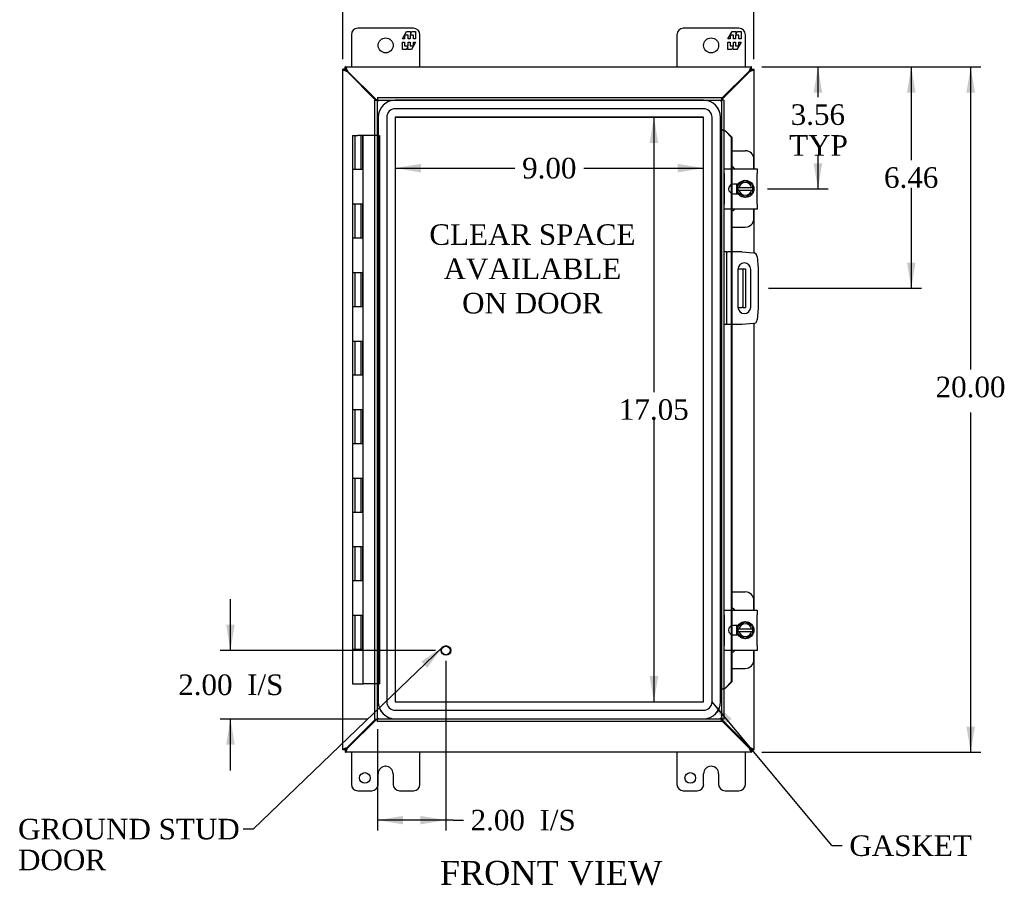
# Model space of a CAD drawing. Header units: inches. Extents: x 6 to 117, y 1 to 79.
# Tile 3 of 8: x 25 to 54, y 22 to 47. Entities that reach past the tile are written whole.
import ezdxf
from ezdxf.enums import TextEntityAlignment as Align

# ---------------------------------------------------------------- set-up
doc = ezdxf.new("R2010")
doc.units = ezdxf.units.IN
doc.header["$MEASUREMENT"] = 0
for name, color, linetype in [('COM40153-1', 7, 'CONTINUOUS'), ('COM40153-2', 7, 'CONTINUOUS'), ('COM42667', 7, 'CONTINUOUS'), ('COM42780', 7, 'CONTINUOUS'), ('COM48470', 7, 'CONTINUOUS'), ('COM70219', 7, 'CONTINUOUS'), ('COM71780-5', 7, 'CONTINUOUS'), ('DEFAULT', 7, 'CONTINUOUS'), ('FET07710', 7, 'CONTINUOUS'), ('HNG10620-16B', 7, 'CONTINUOUS'), ('HNG10620-16C', 7, 'CONTINUOUS'), ('SCC19011', 7, 'CONTINUOUS'), ('SPR20265', 7, 'CONTINUOUS'), ('STD21878', 7, 'CONTINUOUS'), ('WAF25035', 7, 'CONTINUOUS')]:
    doc.layers.add(name, color=color, linetype=linetype)
doc.styles.add('SEACAD_TIMES_NEW_ROMAN', font='times.ttf')

# ---------------------------------------------------------------- blocks, each defined once
blk = doc.blocks.new('SEANNOT_GROUP2')
at = {"layer": 'DEFAULT', "linetype": 'Continuous'}
blk.add_hatch(color=136, dxfattribs=at).paths.add_polyline_path([(36.89, 28.495), (37.344, 29.105), (36.717, 28.675)])
at = {"layer": 'DEFAULT', "color": 136, "linetype": 'Continuous'}
blk.add_line((31.812, 23.786), (31.512, 23.786), dxfattribs=at)
blk.add_lwpolyline([(31.812, 23.786), (37.344, 29.105)], dxfattribs=at)
at = {"layer": 'DEFAULT', "color": 136, "linetype": 'Continuous', "style": 'SEACAD_TIMES_NEW_ROMAN'}
for s, p in [('GROUND STUD', (24.946, 24.086)), ('DOOR', (24.946, 23.186))]:
    blk.add_text(s, height=0.6, dxfattribs=at).set_placement(p, align=Align.TOP_LEFT)
blk = doc.blocks.new('SEANNOT_GROUP3')
at = {"layer": 'DEFAULT', "linetype": 'Continuous'}
blk.add_hatch(color=136, dxfattribs=at).paths.add_polyline_path([(45.778, 27.006), (45.202, 27.502), (45.586, 26.846)])
at = {"layer": 'DEFAULT', "color": 136, "linetype": 'Continuous'}
blk.add_line((48.701, 23.303), (49.001, 23.303), dxfattribs=at)
blk.add_lwpolyline([(48.701, 23.303), (45.202, 27.502)], dxfattribs=at)
at = {"layer": 'DEFAULT', "color": 136, "linetype": 'Continuous', "style": 'SEACAD_TIMES_NEW_ROMAN'}
blk.add_text('GASKET', height=0.6, dxfattribs=at).set_placement((49.211, 23.603), align=Align.TOP_LEFT)
blk = doc.blocks.new('GDIMGGROUP')
at = {"layer": 'DEFAULT', "linetype": 'Continuous'}
for points in [[(35.176, 48.863), (34.426, 48.738), (35.176, 48.613)], [(45.676, 48.863), (45.676, 48.613), (46.426, 48.738)]]:
    blk.add_hatch(color=136, dxfattribs=at).paths.add_polyline_path(points)
at = {"layer": 'DEFAULT', "color": 136, "linetype": 'Continuous'}
for p, q in [((34.426, 46.256), (34.426, 49.038)), ((46.426, 46.256), (46.426, 49.038)), ((39.192, 48.738), (34.426, 48.738)), ((46.426, 48.738), (41.66, 48.738))]:
    blk.add_line(p, q, dxfattribs=at)
at = {"layer": 'DEFAULT', "color": 136, "linetype": 'Continuous', "style": 'SEACAD_TIMES_NEW_ROMAN'}
blk.add_text('12.00', height=0.6, dxfattribs=at).set_placement((39.402, 49.038), align=Align.TOP_LEFT)
blk = doc.blocks.new('GDIMGGROUP1')
at = {"layer": 'DEFAULT', "linetype": 'Continuous'}
for points in [[(52.877, 45.278), (52.752, 46.028), (52.627, 45.278)], [(52.877, 26.778), (52.627, 26.778), (52.752, 26.028)]]:
    blk.add_hatch(color=136, dxfattribs=at).paths.add_polyline_path(points)
at = {"layer": 'DEFAULT', "color": 136, "linetype": 'Continuous'}
for p, q in [((46.654, 46.028), (53.052, 46.028)), ((52.752, 37.197), (52.752, 46.028)), ((52.752, 26.028), (52.752, 35.946)), ((46.654, 26.028), (53.052, 26.028))]:
    blk.add_line(p, q, dxfattribs=at)
at = {"layer": 'DEFAULT', "color": 136, "linetype": 'Continuous', "style": 'SEACAD_TIMES_NEW_ROMAN'}
blk.add_text('20.00', height=0.6, dxfattribs=at).set_placement((51.728, 36.987), align=Align.TOP_LEFT)
blk = doc.blocks.new('GDIMGGROUP2')
at = {"layer": 'DEFAULT', "linetype": 'Continuous'}
for points in [[(31.02, 29.748), (31.145, 28.998), (31.27, 29.748)], [(31.02, 26.248), (31.27, 26.248), (31.145, 26.998)]]:
    blk.add_hatch(color=136, dxfattribs=at).paths.add_polyline_path(points)
at = {"layer": 'DEFAULT', "color": 136, "linetype": 'Continuous'}
for p, q in [((31.145, 28.998), (31.145, 30.498)), ((37.135, 28.998), (30.845, 28.998)), ((35.135, 26.998), (30.845, 26.998)), ((31.145, 25.498), (31.145, 26.998))]:
    blk.add_line(p, q, dxfattribs=at)
at = {"layer": 'DEFAULT', "color": 136, "linetype": 'Continuous', "style": 'SEACAD_TIMES_NEW_ROMAN'}
for s, p in [('2.00', (29.62, 28.298)), ('I/S', (31.632, 28.298))]:
    blk.add_text(s, height=0.6, dxfattribs=at).set_placement(p, align=Align.TOP_LEFT)
blk = doc.blocks.new('GDIMGGROUP3')
at = {"layer": 'DEFAULT', "linetype": 'Continuous'}
for points in [[(36.185, 23.923), (36.185, 24.173), (35.435, 24.048)], [(36.685, 23.923), (37.435, 24.048), (36.685, 24.173)]]:
    blk.add_hatch(color=136, dxfattribs=at).paths.add_polyline_path(points)
at = {"layer": 'DEFAULT', "color": 136, "linetype": 'Continuous'}
for p, q in [((37.435, 28.698), (37.435, 23.748)), ((35.435, 26.698), (35.435, 23.748)), ((37.644, 24.048), (35.435, 24.048)), ((37.644, 24.048), (37.944, 24.048))]:
    blk.add_line(p, q, dxfattribs=at)
at = {"layer": 'DEFAULT', "color": 136, "linetype": 'Continuous', "style": 'SEACAD_TIMES_NEW_ROMAN'}
for s, p in [('2.00', (38.154, 24.348)), ('I/S', (40.166, 24.348))]:
    blk.add_text(s, height=0.6, dxfattribs=at).set_placement(p, align=Align.TOP_LEFT)
blk = doc.blocks.new('GDIMGGROUP16')
at = {"layer": 'DEFAULT', "linetype": 'Continuous'}
for points in [[(48.418, 45.278), (48.293, 46.028), (48.168, 45.278)], [(48.418, 43.216), (48.168, 43.216), (48.293, 42.466)]]:
    blk.add_hatch(color=136, dxfattribs=at).paths.add_polyline_path(points)
at = {"layer": 'DEFAULT', "color": 136, "linetype": 'Continuous'}
for p, q in [((46.654, 46.028), (48.593, 46.028)), ((48.293, 46.028), (48.293, 45.144)), ((48.293, 43.434), (48.293, 42.466)), ((46.822, 42.466), (48.593, 42.466))]:
    blk.add_line(p, q, dxfattribs=at)
at = {"layer": 'DEFAULT', "color": 136, "linetype": 'Continuous', "style": 'SEACAD_TIMES_NEW_ROMAN'}
for s, p in [('3.56', (47.497, 44.934)), ('TYP', (47.454, 44.034))]:
    blk.add_text(s, height=0.6, dxfattribs=at).set_placement(p, align=Align.TOP_LEFT)
blk = doc.blocks.new('GDIMGGROUP17')
at = {"layer": 'DEFAULT', "linetype": 'Continuous'}
for points in [[(51.142, 45.278), (51.017, 46.028), (50.892, 45.278)], [(51.142, 40.318), (50.892, 40.318), (51.017, 39.568)]]:
    blk.add_hatch(color=136, dxfattribs=at).paths.add_polyline_path(points)
at = {"layer": 'DEFAULT', "color": 136, "linetype": 'Continuous'}
for p, q in [((46.654, 46.028), (51.317, 46.028)), ((51.017, 46.028), (51.017, 43.308)), ((51.017, 42.498), (51.017, 39.568)), ((46.851, 39.568), (51.317, 39.568))]:
    blk.add_line(p, q, dxfattribs=at)
at = {"layer": 'DEFAULT', "color": 136, "linetype": 'Continuous', "style": 'SEACAD_TIMES_NEW_ROMAN'}
blk.add_text('6.46', height=0.6, dxfattribs=at).set_placement((50.221, 43.098), align=Align.TOP_LEFT)
blk = doc.blocks.new('GDIMGGROUP24')
at = {"layer": 'DEFAULT', "linetype": 'Continuous'}
for points in [[(43.381, 43.805), (43.631, 43.805), (43.506, 44.555)], [(43.381, 28.251), (43.506, 27.501), (43.631, 28.251)]]:
    blk.add_hatch(color=136, dxfattribs=at).paths.add_polyline_path(points)
at = {"layer": 'DEFAULT', "color": 136, "linetype": 'Continuous'}
for p, q in [((43.506, 44.555), (43.506, 36.538)), ((43.506, 35.728), (43.506, 27.501))]:
    blk.add_line(p, q, dxfattribs=at)
at = {"layer": 'DEFAULT', "color": 136, "linetype": 'Continuous', "style": 'SEACAD_TIMES_NEW_ROMAN'}
blk.add_text('17.05', height=0.6, dxfattribs=at).set_placement((42.483, 36.328), align=Align.TOP_LEFT)
blk = doc.blocks.new('GDIMGGROUP25')
at = {"layer": 'DEFAULT', "linetype": 'Continuous'}
for points in [[(36.705, 42.947), (36.705, 43.197), (35.955, 43.072)], [(44.203, 42.947), (44.953, 43.072), (44.203, 43.197)]]:
    blk.add_hatch(color=136, dxfattribs=at).paths.add_polyline_path(points)
at = {"layer": 'DEFAULT', "color": 136, "linetype": 'Continuous'}
for p, q in [((35.955, 43.072), (39.448, 43.072)), ((41.46, 43.072), (44.953, 43.072))]:
    blk.add_line(p, q, dxfattribs=at)
at = {"layer": 'DEFAULT', "color": 136, "linetype": 'Continuous', "style": 'SEACAD_TIMES_NEW_ROMAN'}
blk.add_text('9.00', height=0.6, dxfattribs=at).set_placement((39.658, 43.372), align=Align.TOP_LEFT)

msp = doc.modelspace()

# ---------------------------------------------------------------- linework, layer by layer
at = {"layer": 'COM40153-1', "color": 7}
for p, q in [((45.958, 40.131), (46.068, 40.131)), ((46.068, 40.131), (46.104, 40.131)), ((46.104, 40.131), (46.176, 40.131)), ((46.104, 40.131), (46.104, 39.006)), ((46.176, 40.131), (46.176, 39.006)), ((45.958, 39.006), (46.068, 39.006)), ((46.104, 39.006), (46.068, 39.006)), ((46.104, 39.006), (46.176, 39.006))]:
    msp.add_line(p, q, dxfattribs=at)
at = {"layer": 'COM40153-2', "color": 7}
for p, q in [((45.623, 40.631), (45.551, 40.631)), ((45.623, 40.631), (45.623, 38.506)), ((45.623, 40.631), (45.659, 40.631)), ((46.074, 40.631), (45.659, 40.631)), ((46.074, 40.631), (46.408, 40.601)), ((46.522, 40.488), (46.551, 40.154)), ((45.957, 40.118), (45.957, 39.018)), ((46.332, 39.018), (46.332, 40.118)), ((46.551, 40.154), (46.551, 38.983)), ((46.551, 38.983), (46.522, 38.648)), ((46.408, 38.535), (46.074, 38.506)), ((45.623, 38.506), (45.551, 38.506)), ((45.659, 38.506), (45.623, 38.506)), ((46.074, 38.506), (45.659, 38.506))]:
    msp.add_line(p, q, dxfattribs=at)
for centre, radius, start, end in [((46.397, 40.477), 0.125, 5, 85), ((46.145, 40.118), 0.188, 0, 180), ((46.145, 39.018), 0.188, 180, 0), ((46.397, 38.659), 0.125, 275, 355)]:
    msp.add_arc(centre, radius, start, end, dxfattribs=at)
at = {"layer": 'COM42667', "color": 7}
for p, q in [((45.552, 42.912), (45.552, 43.055)), ((45.552, 43.055), (46.522, 43.055)), ((45.552, 42.912), (45.552, 42.02)), ((46.522, 43.055), (46.522, 42.912)), ((46.522, 42.02), (46.522, 42.912)), ((45.966, 42.607), (45.826, 42.607)), ((45.826, 42.326), (45.966, 42.326)), ((45.552, 41.877), (45.552, 42.02)), ((46.522, 42.02), (46.522, 41.877)), ((46.522, 41.877), (45.552, 41.877)), ((45.552, 30.036), (45.552, 30.179)), ((45.552, 30.179), (46.522, 30.179)), ((46.522, 30.179), (46.522, 30.036)), ((45.552, 30.036), (45.552, 29.144)), ((46.522, 29.144), (46.522, 30.036)), ((45.966, 29.731), (45.826, 29.731)), ((45.826, 29.45), (45.966, 29.45)), ((45.552, 29.001), (45.552, 29.144)), ((46.522, 29.144), (46.522, 29.001)), ((46.522, 29.001), (45.552, 29.001))]:
    msp.add_line(p, q, dxfattribs=at)
for centre in [(45.826, 42.466), (45.826, 29.59)]:
    msp.add_arc(centre, 0.141, 90, 270, dxfattribs=at)
at = {"layer": 'COM42780', "color": 7}
for p, q in [((45.776, 43.581), (46.173, 43.581)), ((46.423, 43.055), (46.423, 43.331)), ((45.923, 42.535), (45.923, 42.607)), ((45.923, 42.326), (45.923, 42.397)), ((46.423, 41.601), (46.423, 41.877)), ((45.776, 41.351), (46.173, 41.351)), ((45.776, 30.705), (46.173, 30.705)), ((46.423, 30.179), (46.423, 30.455)), ((45.923, 29.659), (45.923, 29.731)), ((45.923, 29.45), (45.923, 29.521)), ((46.423, 28.725), (46.423, 29.001)), ((45.776, 28.475), (46.173, 28.475))]:
    msp.add_line(p, q, dxfattribs=at)
for centre, start, end in [((46.173, 43.331), 0, 90), ((45.673, 42.894), 39.9324, 65.6695), ((45.673, 42.038), 294.3305, 320.0676), ((46.173, 41.601), 270, 0), ((46.173, 30.455), 0, 90), ((45.673, 30.018), 39.9324, 65.6695), ((45.673, 29.162), 294.3305, 320.0676), ((46.173, 28.725), 270, 0)]:
    msp.add_arc(centre, 0.25, start, end, dxfattribs=at)
at = {"layer": 'COM48470', "color": 7}
for p, q in [((34.498, 46.028), (46.354, 46.028)), ((34.498, 45.956), (34.498, 46.028)), ((46.354, 45.956), (46.354, 46.028)), ((34.498, 45.956), (34.426, 45.956)), ((34.426, 26.1), (34.426, 45.956)), ((34.498, 45.956), (34.534, 45.92)), ((34.498, 45.956), (34.534, 45.92)), ((34.558, 45.878), (34.534, 45.894)), ((35.378, 45.058), (34.558, 45.878)), ((34.576, 45.896), (34.56, 45.92)), ((35.414, 45.058), (34.576, 45.896)), ((46.276, 45.896), (45.479, 45.099)), ((46.294, 45.878), (45.479, 45.063)), ((46.292, 45.92), (46.276, 45.896)), ((46.318, 45.894), (46.294, 45.878)), ((46.354, 45.956), (46.318, 45.92)), ((46.354, 45.956), (46.318, 45.92)), ((46.354, 45.956), (46.426, 45.956)), ((46.426, 45.956), (46.426, 43.055)), ((46.426, 41.877), (46.426, 40.598)), ((46.426, 38.538), (46.426, 30.179)), ((46.426, 29.001), (46.426, 26.1)), ((34.558, 26.178), (35.378, 26.998)), ((34.576, 26.16), (35.414, 26.998)), ((45.479, 26.993), (46.294, 26.178)), ((45.479, 26.957), (46.276, 26.16)), ((34.534, 26.162), (34.558, 26.178)), ((34.56, 26.136), (34.576, 26.16)), ((46.276, 26.16), (46.292, 26.136)), ((46.294, 26.178), (46.318, 26.162)), ((34.498, 26.1), (34.426, 26.1)), ((34.498, 26.1), (34.534, 26.136)), ((34.498, 26.1), (34.534, 26.136)), ((34.498, 26.1), (34.498, 26.028)), ((46.354, 26.028), (34.498, 26.028)), ((46.354, 26.1), (46.318, 26.136)), ((46.354, 26.1), (46.318, 26.136)), ((46.354, 26.1), (46.426, 26.1)), ((46.354, 26.1), (46.354, 26.028))]:
    msp.add_line(p, q, dxfattribs=at)
for points, knots in [([(34.56, 45.92), (34.555, 45.934), (34.549, 45.948), (34.539, 45.974), (34.534, 45.986), (34.524, 46.006), (34.519, 46.014), (34.508, 46.025), (34.503, 46.028), (34.498, 46.028)], [0, 0, 0, 0, 0.25, 0.25, 0.5, 0.5, 0.75, 0.75, 1, 1, 1, 1]), ([(46.354, 46.028), (46.349, 46.028), (46.344, 46.025), (46.333, 46.014), (46.328, 46.006), (46.318, 45.986), (46.313, 45.974), (46.302, 45.948), (46.297, 45.934), (46.292, 45.92)], [0, 0, 0, 0, 0.25, 0.25, 0.5, 0.5, 0.75, 0.75, 1, 1, 1, 1]), ([(34.534, 45.894), (34.52, 45.899), (34.506, 45.905), (34.48, 45.915), (34.468, 45.92), (34.448, 45.93), (34.44, 45.935), (34.429, 45.946), (34.426, 45.951), (34.426, 45.956)], [0, 0, 0, 0, 0.25, 0.25, 0.5, 0.5, 0.75, 0.75, 1, 1, 1, 1]), ([(34.56, 45.92), (34.549, 45.929), (34.539, 45.939), (34.519, 45.952), (34.508, 45.956), (34.498, 45.956)], [0, 0, 0, 0, 0.5, 0.5, 1, 1, 1, 1]), ([(34.534, 45.894), (34.529, 45.899), (34.525, 45.905), (34.516, 45.915), (34.512, 45.92), (34.505, 45.93), (34.502, 45.935), (34.499, 45.946), (34.498, 45.951), (34.498, 45.956)], [0, 0, 0, 0, 0.25, 0.25, 0.5, 0.5, 0.75, 0.75, 1, 1, 1, 1]), ([(46.354, 45.956), (46.344, 45.956), (46.333, 45.952), (46.313, 45.939), (46.302, 45.929), (46.292, 45.92)], [0, 0, 0, 0, 0.5, 0.5, 1, 1, 1, 1]), ([(46.354, 45.956), (46.354, 45.951), (46.353, 45.946), (46.349, 45.935), (46.347, 45.93), (46.34, 45.92), (46.336, 45.915), (46.327, 45.905), (46.323, 45.899), (46.318, 45.894)], [0, 0, 0, 0, 0.25, 0.25, 0.5, 0.5, 0.75, 0.75, 1, 1, 1, 1]), ([(46.426, 45.956), (46.426, 45.951), (46.423, 45.946), (46.412, 45.935), (46.404, 45.93), (46.384, 45.92), (46.372, 45.915), (46.346, 45.905), (46.332, 45.899), (46.318, 45.894)], [0, 0, 0, 0, 0.25, 0.25, 0.5, 0.5, 0.75, 0.75, 1, 1, 1, 1]), ([(34.426, 26.1), (34.426, 26.105), (34.429, 26.11), (34.44, 26.121), (34.448, 26.126), (34.468, 26.136), (34.48, 26.141), (34.506, 26.152), (34.52, 26.157), (34.534, 26.162)], [0, 0, 0, 0, 0.25, 0.25, 0.5, 0.5, 0.75, 0.75, 1, 1, 1, 1]), ([(34.498, 26.1), (34.498, 26.105), (34.499, 26.11), (34.502, 26.121), (34.505, 26.126), (34.512, 26.136), (34.516, 26.141), (34.525, 26.152), (34.529, 26.157), (34.534, 26.162)], [0, 0, 0, 0, 0.25, 0.25, 0.5, 0.5, 0.75, 0.75, 1, 1, 1, 1]), ([(46.318, 26.162), (46.323, 26.157), (46.327, 26.152), (46.336, 26.141), (46.34, 26.136), (46.347, 26.126), (46.349, 26.121), (46.353, 26.11), (46.354, 26.105), (46.354, 26.1)], [0, 0, 0, 0, 0.25, 0.25, 0.5, 0.5, 0.75, 0.75, 1, 1, 1, 1]), ([(46.318, 26.162), (46.332, 26.157), (46.346, 26.152), (46.372, 26.141), (46.384, 26.136), (46.404, 26.126), (46.412, 26.121), (46.423, 26.11), (46.426, 26.105), (46.426, 26.1)], [0, 0, 0, 0, 0.25, 0.25, 0.5, 0.5, 0.75, 0.75, 1, 1, 1, 1]), ([(34.498, 26.028), (34.503, 26.028), (34.508, 26.031), (34.519, 26.042), (34.524, 26.05), (34.534, 26.07), (34.539, 26.082), (34.549, 26.108), (34.555, 26.122), (34.56, 26.136)], [0, 0, 0, 0, 0.25, 0.25, 0.5, 0.5, 0.75, 0.75, 1, 1, 1, 1]), ([(34.498, 26.1), (34.508, 26.1), (34.519, 26.104), (34.539, 26.117), (34.549, 26.127), (34.56, 26.136)], [0, 0, 0, 0, 0.5, 0.5, 1, 1, 1, 1]), ([(46.292, 26.136), (46.297, 26.122), (46.302, 26.108), (46.313, 26.082), (46.318, 26.07), (46.328, 26.05), (46.333, 26.042), (46.344, 26.031), (46.349, 26.028), (46.354, 26.028)], [0, 0, 0, 0, 0.25, 0.25, 0.5, 0.5, 0.75, 0.75, 1, 1, 1, 1]), ([(46.292, 26.136), (46.302, 26.127), (46.313, 26.117), (46.333, 26.104), (46.344, 26.1), (46.354, 26.1)], [0, 0, 0, 0, 0.5, 0.5, 1, 1, 1, 1])]:
    msp.add_open_spline(points, degree=3, knots=knots, dxfattribs=at)
at = {"layer": 'COM70219', "color": 7}
for p, q in [((44.952, 45.054), (35.956, 45.054)), ((44.952, 45.053), (35.956, 45.053)), ((35.456, 44.554), (35.456, 27.502)), ((35.457, 44.554), (35.457, 27.502)), ((35.706, 44.554), (35.706, 27.502)), ((35.955, 44.554), (35.955, 27.502)), ((44.952, 44.804), (35.956, 44.804)), ((44.952, 44.555), (35.956, 44.555)), ((35.956, 44.554), (35.956, 27.502)), ((44.952, 44.554), (35.956, 44.554)), ((44.952, 27.502), (44.952, 44.554)), ((44.953, 27.502), (44.953, 44.554)), ((45.202, 27.502), (45.202, 44.554)), ((45.451, 27.502), (45.451, 44.554)), ((45.452, 27.502), (45.452, 44.554)), ((35.956, 27.502), (44.952, 27.502)), ((35.956, 27.501), (44.952, 27.501)), ((35.956, 27.252), (44.952, 27.252)), ((35.956, 27.003), (44.952, 27.003)), ((35.956, 27.002), (44.952, 27.002))]:
    msp.add_line(p, q, dxfattribs=at)
for centre, radius, start, end in [((35.956, 44.554), 0.5, 90, 180), ((35.956, 44.554), 0.499, 90, 180), ((44.952, 44.554), 0.5, 0, 90), ((44.952, 44.554), 0.499, 0, 90), ((35.956, 44.554), 0.25, 90, 180), ((35.956, 44.554), 0.001, 90, 180), ((44.952, 44.554), 0.25, 0, 90), ((44.952, 44.554), 0.001, 0, 90), ((35.956, 27.502), 0.5, 180, 270), ((35.956, 27.502), 0.499, 180, 270), ((35.956, 27.502), 0.25, 180, 270), ((35.956, 27.502), 0.001, 180, 270), ((44.952, 27.502), 0.5, 270, 0), ((44.952, 27.502), 0.001, 270, 0), ((44.952, 27.502), 0.25, 270, 0), ((44.952, 27.502), 0.499, 270, 0)]:
    msp.add_arc(centre, radius, start, end, dxfattribs=at)
at = {"layer": 'COM71780-5', "color": 7}
for p, q in [((35.435, 45.131), (35.435, 45.059)), ((35.435, 45.131), (45.479, 45.131)), ((45.479, 45.131), (45.479, 45.059)), ((35.363, 45.058), (35.435, 45.058)), ((35.363, 26.998), (35.363, 45.058)), ((35.435, 45.059), (45.479, 45.059)), ((35.435, 45.059), (35.471, 45.023)), ((35.435, 26.998), (35.435, 45.058)), ((35.435, 45.058), (35.471, 45.023)), ((45.479, 45.059), (45.443, 45.023)), ((45.479, 45.058), (45.443, 45.023)), ((45.479, 45.058), (45.479, 26.998)), ((45.551, 45.058), (45.479, 45.058)), ((45.551, 45.058), (45.551, 26.998)), ((45.551, 44.183), (45.479, 44.183)), ((45.564, 44.183), (45.551, 44.183)), ((45.585, 44.156), (45.582, 44.16)), ((45.585, 44.156), (45.585, 44.156)), ((45.593, 44.148), (45.763, 43.975)), ((45.593, 44.148), (45.606, 44.148)), ((45.606, 44.148), (45.776, 43.975)), ((45.763, 43.975), (45.763, 43.055)), ((45.776, 43.975), (45.763, 43.975)), ((45.776, 43.975), (45.776, 43.055)), ((45.763, 43.055), (45.763, 42.592)), ((45.776, 43.055), (45.776, 42.597)), ((45.763, 42.592), (45.763, 42.34)), ((45.776, 42.597), (45.776, 42.335)), ((45.763, 42.34), (45.763, 41.877)), ((45.776, 42.335), (45.776, 41.877)), ((45.763, 41.877), (45.763, 40.631)), ((45.776, 41.877), (45.776, 40.631)), ((45.763, 40.631), (45.763, 38.506)), ((45.776, 40.631), (45.776, 38.506)), ((45.763, 38.506), (45.763, 30.179)), ((45.776, 38.506), (45.776, 30.179)), ((45.763, 30.179), (45.763, 29.716)), ((45.776, 30.179), (45.776, 29.721)), ((45.763, 29.716), (45.763, 29.464)), ((45.776, 29.721), (45.776, 29.459)), ((45.763, 29.464), (45.763, 29.001)), ((45.776, 29.459), (45.776, 29.001)), ((45.763, 29.001), (45.763, 28.081)), ((45.776, 29.001), (45.776, 28.081)), ((45.582, 27.896), (45.585, 27.9)), ((45.763, 28.081), (45.593, 27.908)), ((45.593, 27.908), (45.606, 27.908)), ((45.776, 28.081), (45.606, 27.908)), ((45.776, 28.081), (45.763, 28.081)), ((45.551, 27.873), (45.479, 27.873)), ((45.551, 27.873), (45.564, 27.873)), ((35.435, 26.998), (35.471, 27.034)), ((35.435, 26.998), (35.471, 27.034)), ((45.479, 26.998), (45.443, 27.034)), ((45.479, 26.998), (45.443, 27.034)), ((35.363, 26.998), (35.435, 26.998)), ((45.479, 26.998), (35.435, 26.998)), ((35.435, 26.926), (35.435, 26.998)), ((45.479, 26.926), (35.435, 26.926)), ((45.479, 26.926), (45.479, 26.998)), ((45.551, 26.998), (45.479, 26.998))]:
    msp.add_line(p, q, dxfattribs=at)
for centre, radius, start, end in [((45.991, 45.235), 1.153, 245.7342, 249.3654), ((45.882, 44.417), 0.395, 216.3142, 223.0054), ((45.991, 45.235), 1.153, 249.3654, 250.458), ((45.991, 26.821), 1.153, 110.6346, 114.2658), ((45.882, 27.639), 0.395, 136.9946, 143.6858), ((45.991, 26.821), 1.153, 109.542, 110.6346)]:
    msp.add_arc(centre, radius, start, end, dxfattribs=at)
at = {"layer": 'FET07710', "color": 7}
for p, q in [((36.488, 47.153), (34.863, 47.153)), ((45.988, 47.153), (44.363, 47.153)), ((34.676, 46.966), (34.676, 46.028)), ((36.166, 46.848), (36.288, 47.06)), ((36.23, 46.848), (36.166, 46.848)), ((36.328, 46.954), (36.23, 46.954)), ((36.23, 46.954), (36.23, 46.848)), ((36.288, 47.06), (36.397, 47.06)), ((36.328, 46.848), (36.328, 46.954)), ((36.388, 46.848), (36.328, 46.848)), ((36.486, 46.954), (36.388, 46.954)), ((36.388, 46.954), (36.388, 46.848)), ((36.397, 47.06), (36.397, 46.982)), ((36.397, 46.982), (36.442, 47.06)), ((36.442, 47.06), (36.551, 47.06)), ((36.486, 46.848), (36.486, 46.954)), ((36.551, 46.848), (36.486, 46.848)), ((36.551, 47.06), (36.551, 46.848)), ((36.676, 46.028), (36.676, 46.966)), ((44.176, 46.966), (44.176, 46.028)), ((45.666, 46.848), (45.788, 47.06)), ((45.73, 46.848), (45.666, 46.848)), ((45.828, 46.954), (45.73, 46.954)), ((45.73, 46.954), (45.73, 46.848)), ((45.788, 47.06), (45.897, 47.06)), ((45.828, 46.848), (45.828, 46.954)), ((45.888, 46.848), (45.828, 46.848)), ((45.986, 46.954), (45.888, 46.954)), ((45.888, 46.954), (45.888, 46.848)), ((45.897, 47.06), (45.897, 46.982)), ((45.897, 46.982), (45.942, 47.06)), ((45.942, 47.06), (46.051, 47.06)), ((45.986, 46.848), (45.986, 46.954)), ((46.051, 46.848), (45.986, 46.848)), ((46.051, 47.06), (46.051, 46.848)), ((46.176, 46.028), (46.176, 46.966)), ((36.166, 46.538), (36.166, 46.75)), ((36.166, 46.75), (36.23, 46.75)), ((36.23, 46.75), (36.23, 46.644)), ((36.23, 46.644), (36.328, 46.644)), ((36.319, 46.616), (36.275, 46.538)), ((36.319, 46.538), (36.319, 46.616)), ((36.328, 46.644), (36.328, 46.75)), ((36.328, 46.75), (36.388, 46.75)), ((36.388, 46.75), (36.388, 46.644)), ((36.388, 46.644), (36.486, 46.644)), ((36.551, 46.75), (36.428, 46.538)), ((36.486, 46.644), (36.486, 46.75)), ((36.486, 46.75), (36.551, 46.75)), ((45.666, 46.538), (45.666, 46.75)), ((45.666, 46.75), (45.73, 46.75)), ((45.73, 46.75), (45.73, 46.644)), ((45.73, 46.644), (45.828, 46.644)), ((45.819, 46.616), (45.775, 46.538)), ((45.819, 46.538), (45.819, 46.616)), ((45.828, 46.644), (45.828, 46.75)), ((45.828, 46.75), (45.888, 46.75)), ((45.888, 46.75), (45.888, 46.644)), ((45.888, 46.644), (45.986, 46.644)), ((46.051, 46.75), (45.928, 46.538)), ((45.986, 46.644), (45.986, 46.75)), ((45.986, 46.75), (46.051, 46.75)), ((36.275, 46.538), (36.166, 46.538)), ((36.428, 46.538), (36.319, 46.538)), ((45.775, 46.538), (45.666, 46.538)), ((45.928, 46.538), (45.819, 46.538)), ((34.676, 26.028), (34.676, 25.091)), ((36.676, 25.091), (36.676, 26.028)), ((44.176, 26.028), (44.176, 25.091)), ((46.176, 25.091), (46.176, 26.028)), ((35.675, 25.621), (35.676, 25.621)), ((45.175, 25.621), (45.176, 25.621)), ((35.457, 25.091), (35.457, 25.403)), ((35.894, 25.403), (35.894, 25.091)), ((44.957, 25.091), (44.957, 25.403)), ((45.394, 25.403), (45.394, 25.091)), ((34.863, 24.903), (35.27, 24.903)), ((36.081, 24.903), (36.488, 24.903)), ((44.363, 24.903), (44.77, 24.903)), ((45.581, 24.903), (45.988, 24.903))]:
    msp.add_line(p, q, dxfattribs=at)
for centre, radius in [((35.676, 46.653), 0.219), ((45.176, 46.653), 0.219), ((35.067, 25.278), 0.156), ((44.567, 25.278), 0.156)]:
    msp.add_circle(centre, radius, dxfattribs=at)
for centre, radius, start, end in [((34.863, 46.966), 0.188, 90, 180), ((36.488, 46.966), 0.187, 0, 90), ((44.363, 46.966), 0.188, 90, 180), ((45.988, 46.966), 0.188, 0, 90), ((35.675, 25.403), 0.218, 90, 180), ((35.676, 25.403), 0.218, 0, 90), ((45.175, 25.403), 0.218, 90, 180), ((45.176, 25.403), 0.218, 0, 90), ((34.863, 25.091), 0.188, 180, 270), ((35.27, 25.091), 0.188, 270, 0), ((36.081, 25.091), 0.187, 180, 270), ((36.488, 25.091), 0.188, 270, 0), ((44.363, 25.091), 0.188, 180, 270), ((44.77, 25.091), 0.188, 270, 0), ((45.581, 25.091), 0.188, 180, 270), ((45.988, 25.091), 0.188, 270, 0)]:
    msp.add_arc(centre, radius, start, end, dxfattribs=at)
at = {"layer": 'HNG10620-16B', "color": 7}
for p, q in [((34.865, 43.028), (34.711, 43.028)), ((34.711, 43.028), (34.711, 42.028)), ((34.711, 42.028), (34.865, 42.028)), ((34.865, 41.028), (34.711, 41.028)), ((34.711, 41.028), (34.711, 40.028)), ((34.711, 40.028), (34.865, 40.028)), ((34.865, 39.028), (34.711, 39.028)), ((34.711, 39.028), (34.711, 38.028)), ((34.711, 38.028), (34.865, 38.028)), ((34.865, 37.028), (34.711, 37.028)), ((34.711, 37.028), (34.711, 36.028)), ((34.711, 36.028), (34.865, 36.028)), ((34.865, 35.028), (34.711, 35.028)), ((34.711, 35.028), (34.711, 34.028)), ((34.711, 34.028), (34.865, 34.028)), ((34.865, 33.028), (34.711, 33.028)), ((34.711, 33.028), (34.711, 32.028)), ((34.711, 32.028), (34.865, 32.028)), ((34.865, 31.028), (34.711, 31.028)), ((34.711, 31.028), (34.711, 30.028)), ((34.711, 30.028), (34.865, 30.028)), ((34.865, 29.028), (34.711, 29.028)), ((34.711, 29.028), (34.711, 28.028)), ((34.711, 28.028), (35.019, 28.028))]:
    msp.add_line(p, q, dxfattribs=at)
at = {"layer": 'HNG10620-16C', "color": 7}
for p, q in [((34.711, 44.028), (34.865, 44.028)), ((34.711, 44.028), (34.711, 43.028)), ((34.771, 44.028), (34.771, 43.028)), ((35.363, 44.028), (34.865, 44.028)), ((34.948, 44.028), (34.948, 43.028)), ((34.959, 43.028), (34.959, 44.028)), ((35.001, 44.028), (35.001, 43.028)), ((35.019, 43.028), (35.019, 44.028)), ((35.406, 44.028), (35.363, 44.028)), ((35.435, 44.028), (35.406, 44.028)), ((35.435, 44.028), (35.495, 44.028)), ((35.495, 44.028), (35.495, 28.028)), ((34.865, 43.028), (34.711, 43.028)), ((35.019, 43.028), (34.865, 43.028)), ((35.019, 42.028), (35.019, 43.028)), ((34.711, 42.028), (34.865, 42.028)), ((34.711, 42.028), (34.711, 41.028)), ((34.771, 42.028), (34.771, 41.028)), ((34.865, 42.028), (35.019, 42.028)), ((34.948, 42.028), (34.948, 41.028)), ((34.959, 41.028), (34.959, 42.028)), ((35.001, 42.028), (35.001, 41.028)), ((35.019, 41.028), (35.019, 42.028)), ((34.865, 41.028), (34.711, 41.028)), ((35.019, 41.028), (34.865, 41.028)), ((35.019, 40.028), (35.019, 41.028)), ((34.711, 40.028), (34.865, 40.028)), ((34.711, 40.028), (34.711, 39.028)), ((34.771, 40.028), (34.771, 39.028)), ((34.865, 40.028), (35.019, 40.028)), ((34.948, 40.028), (34.948, 39.028)), ((34.959, 39.028), (34.959, 40.028)), ((35.001, 40.028), (35.001, 39.028)), ((35.019, 39.028), (35.019, 40.028)), ((34.865, 39.028), (34.711, 39.028)), ((35.019, 39.028), (34.865, 39.028)), ((35.019, 38.028), (35.019, 39.028)), ((34.711, 38.028), (34.865, 38.028)), ((34.711, 38.028), (34.711, 37.028)), ((34.771, 38.028), (34.771, 37.028)), ((34.865, 38.028), (35.019, 38.028)), ((34.948, 38.028), (34.948, 37.028)), ((34.959, 37.028), (34.959, 38.028)), ((35.001, 38.028), (35.001, 37.028)), ((35.019, 37.028), (35.019, 38.028)), ((34.865, 37.028), (34.711, 37.028)), ((35.019, 37.028), (34.865, 37.028)), ((35.019, 36.028), (35.019, 37.028)), ((34.711, 36.028), (34.865, 36.028)), ((34.711, 36.028), (34.711, 35.028)), ((34.771, 36.028), (34.771, 35.028)), ((34.865, 36.028), (35.019, 36.028)), ((34.948, 36.028), (34.948, 35.028)), ((34.959, 35.028), (34.959, 36.028)), ((35.001, 36.028), (35.001, 35.028)), ((35.019, 35.028), (35.019, 36.028)), ((34.865, 35.028), (34.711, 35.028)), ((35.019, 35.028), (34.865, 35.028)), ((35.019, 34.028), (35.019, 35.028)), ((34.711, 34.028), (34.865, 34.028)), ((34.711, 34.028), (34.711, 33.028)), ((34.771, 34.028), (34.771, 33.028)), ((34.865, 34.028), (35.019, 34.028)), ((34.948, 34.028), (34.948, 33.028)), ((34.959, 33.028), (34.959, 34.028)), ((35.001, 34.028), (35.001, 33.028)), ((35.019, 33.028), (35.019, 34.028)), ((34.865, 33.028), (34.711, 33.028)), ((35.019, 33.028), (34.865, 33.028)), ((35.019, 32.028), (35.019, 33.028)), ((34.711, 32.028), (34.865, 32.028)), ((34.711, 32.028), (34.711, 31.028)), ((34.771, 32.028), (34.771, 31.028)), ((34.865, 32.028), (35.019, 32.028)), ((34.948, 32.028), (34.948, 31.028)), ((34.959, 31.028), (34.959, 32.028)), ((35.001, 32.028), (35.001, 31.028)), ((35.019, 31.028), (35.019, 32.028)), ((34.865, 31.028), (34.711, 31.028)), ((35.019, 31.028), (34.865, 31.028)), ((35.019, 30.028), (35.019, 31.028)), ((34.711, 30.028), (34.865, 30.028)), ((34.711, 30.028), (34.711, 29.028)), ((34.771, 30.028), (34.771, 29.028)), ((34.865, 30.028), (35.019, 30.028)), ((34.948, 30.028), (34.948, 29.028)), ((34.959, 29.028), (34.959, 30.028)), ((35.001, 30.028), (35.001, 29.028)), ((35.019, 29.028), (35.019, 30.028)), ((34.865, 29.028), (34.711, 29.028)), ((35.019, 29.028), (34.865, 29.028)), ((35.019, 28.028), (35.019, 29.028)), ((35.363, 28.028), (35.019, 28.028)), ((35.406, 28.028), (35.363, 28.028)), ((35.435, 28.028), (35.406, 28.028)), ((35.435, 28.028), (35.495, 28.028))]:
    msp.add_line(p, q, dxfattribs=at)
at = {"layer": 'SCC19011', "color": 7}
for p, q in [((46.173, 42.707), (45.958, 42.575)), ((45.958, 42.575), (45.958, 42.5)), ((46.388, 42.575), (46.173, 42.707)), ((46.388, 42.5), (46.388, 42.575)), ((45.958, 42.5), (45.958, 42.432)), ((45.978, 42.5), (45.958, 42.5)), ((45.958, 42.432), (45.958, 42.357)), ((45.958, 42.432), (45.978, 42.432)), ((45.958, 42.357), (46.173, 42.225)), ((45.988, 42.5), (45.978, 42.5)), ((45.978, 42.432), (45.988, 42.432)), ((46.357, 42.5), (45.988, 42.5)), ((45.988, 42.432), (46.357, 42.432)), ((46.173, 42.225), (46.388, 42.357)), ((46.367, 42.5), (46.357, 42.5)), ((46.357, 42.432), (46.367, 42.432)), ((46.388, 42.5), (46.367, 42.5)), ((46.367, 42.432), (46.388, 42.432)), ((46.388, 42.432), (46.388, 42.5)), ((46.388, 42.357), (46.388, 42.432)), ((46.173, 29.831), (45.958, 29.699)), ((45.958, 29.699), (45.958, 29.624)), ((45.958, 29.624), (45.958, 29.556)), ((45.978, 29.624), (45.958, 29.624)), ((45.988, 29.624), (45.978, 29.624)), ((46.357, 29.624), (45.988, 29.624)), ((46.388, 29.699), (46.173, 29.831)), ((46.367, 29.624), (46.357, 29.624)), ((46.388, 29.624), (46.367, 29.624)), ((46.388, 29.624), (46.388, 29.699)), ((46.388, 29.556), (46.388, 29.624)), ((45.958, 29.556), (45.958, 29.481)), ((45.958, 29.556), (45.978, 29.556)), ((45.958, 29.481), (46.173, 29.349)), ((45.978, 29.556), (45.988, 29.556)), ((45.988, 29.556), (46.357, 29.556)), ((46.173, 29.349), (46.388, 29.481)), ((46.357, 29.556), (46.367, 29.556)), ((46.367, 29.556), (46.388, 29.556)), ((46.388, 29.481), (46.388, 29.556))]:
    msp.add_line(p, q, dxfattribs=at)
for centre, start, end in [((46.173, 42.466), 10.4474, 169.5526), ((46.173, 42.466), 190.4474, 349.5526), ((46.173, 29.59), 10.4474, 169.5526), ((46.173, 29.59), 190.4474, 349.5526)]:
    msp.add_arc(centre, 0.187, start, end, dxfattribs=at)
at = {"layer": 'SPR20265', "color": 7}
for points in [[(45.955, 42.607), (45.95, 42.6), (45.936, 42.576), (45.918, 42.528), (45.908, 42.458), (45.921, 42.382), (45.943, 42.342), (45.952, 42.329)], [(45.955, 29.731), (45.95, 29.724), (45.936, 29.7), (45.918, 29.652), (45.908, 29.582), (45.921, 29.506), (45.943, 29.466), (45.952, 29.453)]]:
    msp.add_open_spline(points, degree=3, knots=[0.95809266, 0.95809266, 0.95809266, 0.95809266, 0.96139846, 0.96767233, 0.97613064, 0.98702839, 0.99308291, 0.99308291, 0.99308291, 0.99308291], dxfattribs=at)
at = {"layer": 'STD21878', "color": 7}
for radius in [0.141, 0.125]:
    msp.add_circle((37.435, 28.998), radius, dxfattribs=at)
at = {"layer": 'WAF25035', "color": 7}
for centre in [(46.173, 42.466), (46.173, 29.59)]:
    msp.add_circle(centre, 0.25, dxfattribs=at)

# ---------------------------------------------------------------- block references
at = {"layer": 'DEFAULT', "color": 7}
for name in ['GDIMGGROUP', 'GDIMGGROUP1', 'GDIMGGROUP16', 'GDIMGGROUP17', 'GDIMGGROUP24', 'GDIMGGROUP25', 'GDIMGGROUP2', 'SEANNOT_GROUP2', 'GDIMGGROUP3', 'SEANNOT_GROUP3']:
    msp.add_blockref(name, (0, 0), dxfattribs=at)

# ---------------------------------------------------------------- texts
at = {"layer": 'DEFAULT', "color": 7, "style": 'SEACAD_TIMES_NEW_ROMAN'}
msp.add_text('FRONT VIEW', height=0.7, dxfattribs=at).set_placement((37.259, 22.859), align=Align.TOP_LEFT)
at = {"layer": 'DEFAULT', "color": 7, "insert": (39.959, 41.433), "char_height": 0.6, "width": 6.18924, "attachment_point": 2}
msp.add_mtext('{\\fTimes New Roman|b0||i0||c0|p34;\\C7;\\H0.6;\\W1.;CLEAR SPACE \\P}{\\fTimes New Roman|b0||i0||c0|p34;\\C7;\\H0.6;\\W1.;AVAILABLE \\P}{\\fTimes New Roman|b0||i0||c0|p34;\\C7;\\H0.6;\\W1.;ON DOOR}', dxfattribs=at)

doc.saveas('drawing.dxf')
